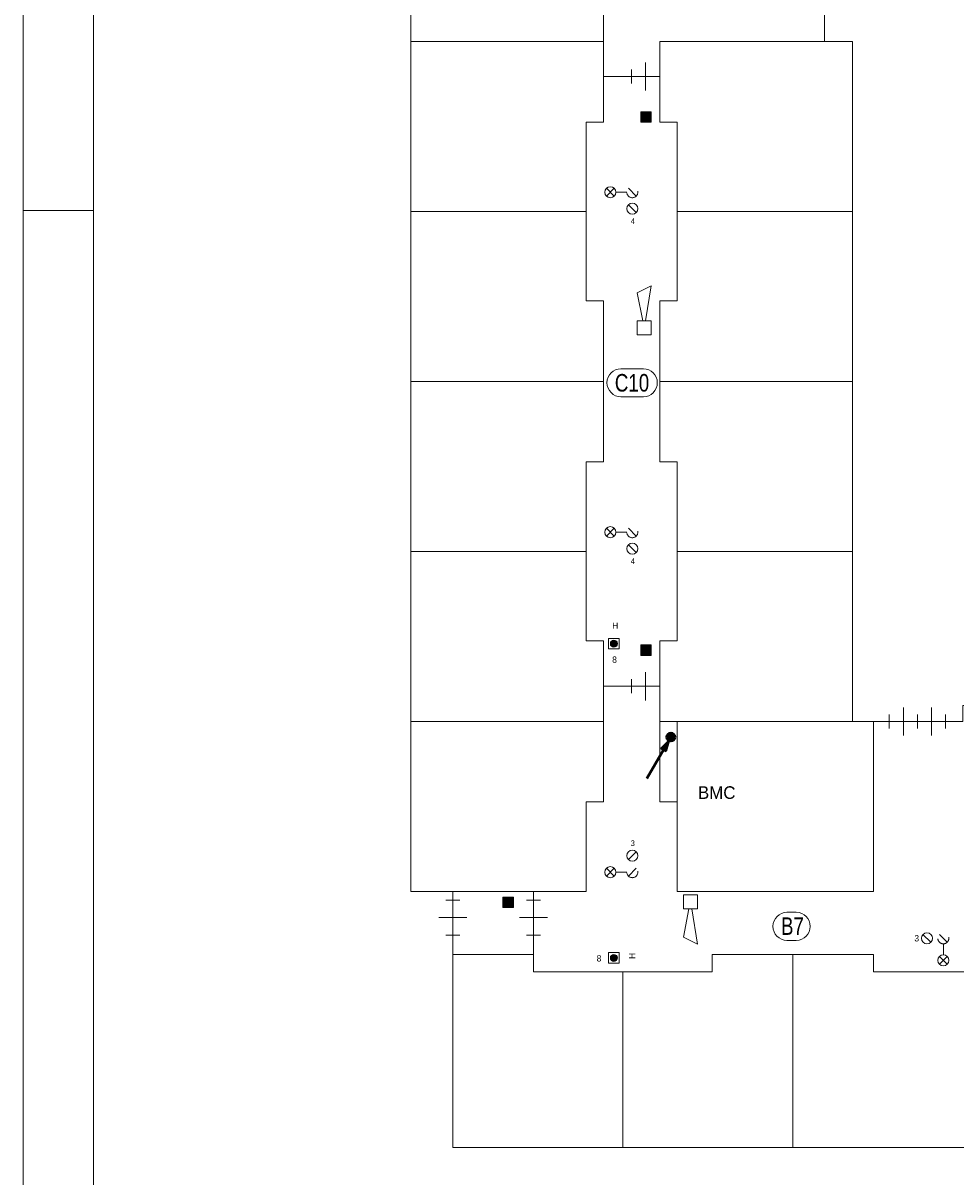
# Model space of a CAD drawing. Header units: millimetres. Extents: x 0 to 119, y 0 to 84.
# Tile 2 of 7: x 0 to 27, y 32 to 65. Entities that reach past the tile are written whole.
import ezdxf
from ezdxf.enums import TextEntityAlignment as Align

# ---------------------------------------------------------------- set-up
doc = ezdxf.new("R2010")
doc.units = ezdxf.units.MM
doc.linetypes.add('DGN2', pattern=[0.954392, 0.477196, -0.477196])
for name, color, linetype in [('31', 7, 'Continuous'), ('56', 7, 'Continuous'), ('BINNENMUUR', 7, 'Continuous'), ('BOUWKUNDE', 7, 'Continuous'), ('EILAND', 7, 'Continuous'), ('KADER', 7, 'Continuous'), ('SYMBOLEN', 7, 'Continuous')]:
    doc.layers.add(name, color=color, linetype=linetype)
doc.styles.add('dgn000', font='dgn000.shx')
doc.styles.add('dgn001', font='dgn001.shx')
doc.styles.add('dgn003', font='dgn003.shx')

# ---------------------------------------------------------------- blocks, each defined once
blk = doc.blocks.new('202')
at = {"layer": 'BOUWKUNDE', "color": 1, "linetype": 'Continuous', "lineweight": 0}
for p, q in [((-0.2, 1), (0.2, 1)), ((0, 0), (0, 1)), ((-0.4, 0.5), (0, 0.5)), ((0, 0.5), (0.4, 0.5)), ((-0.2, 0), (0.2, 0))]:
    blk.add_line(p, q, dxfattribs=at)
blk = doc.blocks.new('2021')
at = {"layer": 'BOUWKUNDE', "color": 1, "linetype": 'Continuous', "lineweight": 0}
for p, q in [((-0.2, 1), (0.2, 1)), ((0, 0), (0, 1)), ((-0.4, 0.5), (0, 0.5)), ((0, 0.5), (0.4, 0.5)), ((-0.2, 0), (0.2, 0))]:
    blk.add_line(p, q, dxfattribs=at)
blk = doc.blocks.new('20212')
at = {"layer": 'BOUWKUNDE', "color": 1, "linetype": 'Continuous', "lineweight": 0}
for p, q in [((0.4, 0), (0.4, 0.4)), ((0, -0.2), (0, 0.2)), ((0, 0), (0.8, 0)), ((0.4, -0.4), (0.4, 0)), ((0.8, -0.2), (0.8, 0.2))]:
    blk.add_line(p, q, dxfattribs=at)
blk = doc.blocks.new('20213')
at = {"layer": 'BOUWKUNDE', "color": 1, "linetype": 'Continuous', "lineweight": 0}
for p, q in [((0.4, 0), (0.4, 0.4)), ((0, -0.2), (0, 0.2)), ((0, 0), (0.8, 0)), ((0.4, -0.4), (0.4, 0)), ((0.8, -0.2), (0.8, 0.2))]:
    blk.add_line(p, q, dxfattribs=at)
blk = doc.blocks.new('20216')
at = {"layer": 'BOUWKUNDE', "color": 1, "linetype": 'Continuous', "lineweight": 0}
for p, q in [((0.4, 0), (0.4, 0.4)), ((0, -0.2), (0, 0.2)), ((0, 0), (0.8, 0)), ((0.4, -0.4), (0.4, 0)), ((0.8, -0.2), (0.8, 0.2))]:
    blk.add_line(p, q, dxfattribs=at)
blk = doc.blocks.new('20217')
at = {"layer": 'BOUWKUNDE', "color": 1, "linetype": 'Continuous', "lineweight": 0}
for p, q in [((0.4, 0), (0.4, 0.4)), ((0, -0.2), (0, 0.2)), ((0, 0), (0.8, 0)), ((0.4, -0.4), (0.4, 0)), ((0.8, -0.2), (0.8, 0.2))]:
    blk.add_line(p, q, dxfattribs=at)
blk = doc.blocks.new('EAF11')
at = {"layer": '56', "color": 1, "linetype": 'Continuous', "lineweight": 0, "flags": 128}
blk.add_lwpolyline([(-0.13, 0.4), (0.136, 0.4), (0.134, 0.4, -1), (0.134, -0.4), (0.136, -0.4), (-0.13, -0.4), (-0.134, -0.4, -0.994544), (-0.13, 0.4)], format="xyb", dxfattribs=at)
at = {"layer": '56', "color": 2, "linetype": 'Continuous', "lineweight": 13, "style": 'dgn003', "width": 0.8}
blk.add_text('B7', height=0.5, dxfattribs=at).set_placement((0.026, 0.006), align=Align.MIDDLE_CENTER)
blk = doc.blocks.new('AnonymousCell2')
at = {"layer": 'KADER', "color": 1, "linetype": 'Continuous', "lineweight": 0}
for p, q in [((-0.204, 0.123), (-0.426, 0.346)), ((-0.426, 0.123), (-0.204, 0.346)), ((0.426, 0.123), (0.204, 0.346)), ((0.158, 0.235), (-0.158, 0.235)), ((0.426, -0.346), (0.204, -0.123))]:
    blk.add_line(p, q, dxfattribs=at)
for centre in [(-0.315, 0.235), (0.315, -0.234)]:
    blk.add_circle(centre, 0.158, dxfattribs=at)
at = {"layer": 'KADER', "color": 1, "linetype": 'DGN2', "lineweight": 0}
blk.add_circle((0.315, 0.235), 0.157, dxfattribs=at)
blk = doc.blocks.new('AnonymousCell3')
at = {"layer": 'KADER', "color": 1, "linetype": 'Continuous', "lineweight": 0}
for p, q in [((-0.204, 0.123), (-0.426, 0.346)), ((-0.426, 0.123), (-0.204, 0.346)), ((0.426, 0.123), (0.204, 0.346)), ((0.158, 0.235), (-0.158, 0.235)), ((0.426, -0.346), (0.204, -0.123))]:
    blk.add_line(p, q, dxfattribs=at)
for centre in [(-0.315, 0.235), (0.315, -0.234)]:
    blk.add_circle(centre, 0.158, dxfattribs=at)
at = {"layer": 'KADER', "color": 1, "linetype": 'DGN2', "lineweight": 0}
blk.add_circle((0.315, 0.235), 0.157, dxfattribs=at)
blk = doc.blocks.new('AnonymousCell4')
at = {"layer": 'KADER', "color": 1, "linetype": 'Continuous', "lineweight": 0}
for p, q in [((0.426, 0.346), (0.204, 0.123)), ((-0.204, -0.123), (-0.426, -0.346)), ((-0.426, -0.123), (-0.204, -0.346)), ((0.158, -0.235), (-0.158, -0.235)), ((0.426, -0.123), (0.204, -0.346))]:
    blk.add_line(p, q, dxfattribs=at)
for centre in [(0.315, 0.234), (-0.315, -0.235)]:
    blk.add_circle(centre, 0.158, dxfattribs=at)
at = {"layer": 'KADER', "color": 1, "linetype": 'DGN2', "lineweight": 0}
blk.add_circle((0.315, -0.235), 0.157, dxfattribs=at)
blk = doc.blocks.new('EAD01')
at = {"layer": 'SYMBOLEN'}
h = blk.add_hatch(color=3, dxfattribs=at)
edge = h.paths.add_edge_path()
edge.add_arc((0, 0), 0.1, 0, 360)
at = {"layer": 'SYMBOLEN', "color": 3, "linetype": 'Continuous', "lineweight": 0}
blk.add_circle((0, 0), 0.1, dxfattribs=at)
blk = doc.blocks.new('AnonymousCell6')
at = {"layer": 'SYMBOLEN', "color": 1, "linetype": 'Continuous', "lineweight": 0, "flags": 128}
blk.add_lwpolyline([(0.184, 0.24), (-0.116, 0.24), (-0.116, -0.06), (0.184, -0.06), (0.184, 0.24)], dxfattribs=at)
at = {"color": 1, "linetype": 'Continuous', "lineweight": 0}
blk.add_blockref('EAD01', (0.034, 0.09), dxfattribs=at)
blk = doc.blocks.new('EAD02')
at = {"layer": 'SYMBOLEN'}
h = blk.add_hatch(color=3, dxfattribs=at)
edge = h.paths.add_edge_path()
edge.add_arc((0, 0), 0.1, 0, 360)
at = {"layer": 'SYMBOLEN', "color": 3, "linetype": 'Continuous', "lineweight": 0}
blk.add_circle((0, 0), 0.1, dxfattribs=at)
blk = doc.blocks.new('AnonymousCell7')
at = {"layer": 'SYMBOLEN', "color": 1, "linetype": 'Continuous', "lineweight": 0, "flags": 128}
blk.add_lwpolyline([(0.184, 0.24), (-0.116, 0.24), (-0.116, -0.06), (0.184, -0.06), (0.184, 0.24)], dxfattribs=at)
at = {"color": 1, "linetype": 'Continuous', "lineweight": 0}
blk.add_blockref('EAD02', (0.034, 0.09), dxfattribs=at)
blk = doc.blocks.new('AnonymousCell8')
at = {"layer": 'KADER', "color": 1, "linetype": 'Continuous', "lineweight": 0}
for p, q in [((-0.346, 0.426), (-0.123, 0.204)), ((0.123, 0.426), (0.346, 0.204)), ((0.235, 0.158), (0.235, -0.158)), ((0.123, -0.204), (0.346, -0.426)), ((0.123, -0.426), (0.346, -0.204))]:
    blk.add_line(p, q, dxfattribs=at)
for centre in [(-0.234, 0.315), (0.235, -0.315)]:
    blk.add_circle(centre, 0.158, dxfattribs=at)
at = {"layer": 'KADER', "color": 1, "linetype": 'DGN2', "lineweight": 0}
blk.add_circle((0.235, 0.315), 0.157, dxfattribs=at)
blk = doc.blocks.new('EAF2')
at = {"layer": '56', "color": 1, "linetype": 'Continuous', "lineweight": 0, "flags": 128}
blk.add_lwpolyline([(-0.32, 0.4), (0.32, 0.4), (0.317, 0.4, -1), (0.317, -0.4), (0.32, -0.4), (-0.32, -0.4), (-0.321, -0.4, -0.994544), (-0.32, 0.4)], format="xyb", dxfattribs=at)
at = {"layer": '56', "color": 2, "linetype": 'Continuous', "lineweight": 13, "style": 'dgn003', "width": 0.8}
blk.add_text('C10', height=0.5, dxfattribs=at).set_placement((-0.004, 0), align=Align.MIDDLE_CENTER)
blk = doc.blocks.new('EZ3')
at = {"layer": 'EILAND'}
h = blk.add_hatch(color=4, dxfattribs=at)
edge = h.paths.add_edge_path()
edge.add_arc((0, 0), 0.12, 0, 360)
blk.add_hatch(color=4, dxfattribs=at).paths.add_polyline_path([(-0.06, -0.104), (-0.275, -0.326), (-0.145, -0.402)])
at = {"layer": 'EILAND', "color": 4, "linetype": 'Continuous', "lineweight": 40}
blk.add_line((-0.21, -0.364), (-0.685, -1.186), dxfattribs=at)
at = {"layer": 'EILAND', "color": 4, "linetype": 'Continuous', "lineweight": 40, "flags": 128}
blk.add_lwpolyline([(-0.06, -0.104), (-0.275, -0.326), (-0.145, -0.402), (-0.06, -0.104)], dxfattribs=at)
at = {"layer": 'EILAND', "color": 4, "linetype": 'Continuous', "lineweight": 40}
blk.add_circle((0, 0), 0.12, dxfattribs=at)
blk = doc.blocks.new('EW43')
at = {"layer": '31', "color": 3, "linetype": 'Continuous', "lineweight": 0}
for p, q in [((0.2, 1.2), (-0.2, 1)), ((-0.2, 1), (-0.04, 0.2)), ((0.04, 0.2), (0.2, 1.2))]:
    blk.add_line(p, q, dxfattribs=at)
at = {"layer": '31', "color": 3, "linetype": 'Continuous', "lineweight": 0, "flags": 128}
blk.add_lwpolyline([(-0.2, 0.2), (-0.2, -0.2), (0.2, -0.2), (0.2, 0.2), (-0.2, 0.2)], dxfattribs=at)
blk = doc.blocks.new('EW45')
at = {"layer": '31', "color": 3, "linetype": 'Continuous', "lineweight": 0}
for p, q in [((-0.2, -1), (-0.04, -0.2)), ((0.04, -0.2), (0.2, -1.2)), ((0.2, -1.2), (-0.2, -1))]:
    blk.add_line(p, q, dxfattribs=at)
at = {"layer": '31', "color": 3, "linetype": 'Continuous', "lineweight": 0, "flags": 128}
blk.add_lwpolyline([(-0.2, -0.2), (-0.2, 0.2), (0.2, 0.2), (0.2, -0.2), (-0.2, -0.2)], dxfattribs=at)
blk = doc.blocks.new('AnonymousCell29')
at = {"layer": 'KADER', "color": 1, "linetype": 'Continuous', "lineweight": 0}
for p, q in [((-59.649, 42.176), (-59.649, -42.177)), ((-59.649, 17.472), (-57.641, 17.472))]:
    blk.add_line(p, q, dxfattribs=at)
at = {"layer": 'KADER', "color": 5, "linetype": 'Continuous', "lineweight": 0}
blk.add_line((-57.641, 40.167), (-57.641, -40.169), dxfattribs=at)

msp = doc.modelspace()

# ---------------------------------------------------------------- hatches: boundary and pattern name
at = {"layer": 'BINNENMUUR'}
for points in [[(17.618, 62.166), (17.918, 62.166), (17.918, 62.466), (17.618, 62.466)], [(17.618, 46.954), (17.918, 46.954), (17.918, 47.254), (17.618, 47.254)], [(13.683, 39.76), (13.983, 39.76), (13.983, 40.06), (13.683, 40.06)]]:
    msp.add_hatch(color=1, dxfattribs=at).paths.add_polyline_path(points)

# ---------------------------------------------------------------- linework, layer by layer
at = {"layer": 'BINNENMUUR', "color": 1, "linetype": 'Continuous', "lineweight": 0, "flags": 128}
for points in [[(17.618, 62.166), (17.918, 62.166), (17.918, 62.466), (17.618, 62.466), (17.618, 62.166)], [(17.618, 46.954), (17.918, 46.954), (17.918, 47.254), (17.618, 47.254), (17.618, 46.954)], [(13.683, 39.76), (13.983, 39.76), (13.983, 40.06), (13.683, 40.06), (13.683, 39.76)]]:
    msp.add_lwpolyline(points, dxfattribs=at)
at = {"layer": 'SYMBOLEN', "color": 1, "linetype": 'Continuous', "lineweight": 0}
for p, q in [((11.056, 79.024), (11.056, 40.224)), ((11.056, 64.474), (16.556, 64.474)), ((23.656, 64.474), (18.156, 64.474)), ((18.156, 64.474), (18.156, 62.174)), ((18.156, 63.474), (16.556, 63.474)), ((18.156, 62.174), (18.656, 62.174)), ((18.656, 62.174), (18.656, 57.074)), ((11.056, 59.624), (16.056, 59.624)), ((23.656, 59.624), (18.656, 59.624)), ((18.656, 57.074), (18.156, 57.074)), ((18.156, 57.074), (18.156, 52.474)), ((16.556, 54.774), (11.056, 54.774)), ((18.156, 54.774), (23.656, 54.774)), ((18.156, 52.474), (18.656, 52.474)), ((18.656, 52.474), (18.656, 47.374)), ((16.056, 49.924), (11.056, 49.924)), ((18.656, 49.924), (23.656, 49.924)), ((18.656, 47.374), (18.156, 47.374)), ((18.156, 47.374), (18.156, 45.074)), ((18.156, 46.074), (16.556, 46.074)), ((16.556, 45.074), (11.056, 45.074)), ((18.156, 45.074), (23.656, 45.074)), ((11.056, 40.224), (12.256, 40.224)), ((16.056, 40.224), (12.256, 40.224)), ((12.256, 40.224), (12.256, 32.92)), ((14.556, 38.424), (14.556, 40.224)), ((21.956, 38.424), (21.956, 32.924)), ((17.106, 37.924), (17.106, 32.924)), ((12.256, 32.92), (55.756, 32.92))]:
    msp.add_line(p, q, dxfattribs=at)
at = {"layer": 'SYMBOLEN', "color": 1, "linetype": 'Continuous', "lineweight": 0, "flags": 128}
for points in [[(16.056, 79.024), (16.056, 76.474), (16.556, 76.474), (16.556, 71.874), (16.056, 71.874), (16.056, 66.774), (16.556, 66.774), (16.556, 62.174), (16.056, 62.174), (16.056, 57.074), (16.556, 57.074), (16.556, 52.474), (16.056, 52.474), (16.056, 47.374), (16.556, 47.374), (16.556, 42.774), (16.056, 42.774), (16.056, 40.224)], [(22.856, 71.924), (22.856, 64.474), (23.656, 64.474), (23.656, 45.074), (26.806, 45.074), (26.806, 45.524), (55.756, 45.524)], [(18.156, 45.074), (18.656, 45.074), (18.656, 42.774), (18.156, 42.774), (18.156, 45.074)], [(18.656, 45.074), (24.256, 45.074), (24.256, 40.224), (18.656, 40.224), (18.656, 45.074)], [(51.056, 38.424), (48.756, 38.424), (48.756, 37.924), (43.656, 37.924), (43.656, 38.424), (39.056, 38.424), (39.056, 37.924), (33.956, 37.924), (33.956, 38.424), (29.356, 38.424), (29.356, 37.924), (24.256, 37.924), (24.256, 38.424), (19.656, 38.424), (19.656, 37.924), (14.556, 37.924), (14.556, 38.424), (12.256, 38.424)]]:
    msp.add_lwpolyline(points, dxfattribs=at)

# ---------------------------------------------------------------- block references
at = {"color": 1, "linetype": 'Continuous', "lineweight": 0}
for name, p in [('AnonymousCell29', (59.649, 42.177)), ('20212', (17.356, 63.474)), ('AnonymousCell2', (17.062, 59.936)), ('EW43', (17.713, 56.302)), ('EAF2', (17.371, 54.734)), ('AnonymousCell3', (17.062, 50.236)), ('AnonymousCell6', (16.816, 47.201)), ('20213', (17.356, 46.074)), ('20216', (24.706, 45.074)), ('20217', (25.506, 45.074)), ('EZ3', (18.474, 44.626)), ('AnonymousCell4', (17.062, 41.006)), ('2021', (12.256, 38.974)), ('202', (14.556, 38.974)), ('EW45', (19.032, 39.921)), ('EAF11', (21.917, 39.226)), ('AnonymousCell8', (26.012, 38.57)), ('AnonymousCell7', (16.816, 38.235))]:
    msp.add_blockref(name, p, dxfattribs=at)

# ---------------------------------------------------------------- texts
at = {"layer": 'SYMBOLEN', "color": 1, "linetype": 'DGN2', "lineweight": 0, "style": 'dgn001'}
for s, p in [('4', (17.329, 59.264)), ('4', (17.329, 49.564)), ('3', (17.329, 41.518))]:
    msp.add_text(s, height=0.16, dxfattribs=at).set_placement(p)
at = {"layer": 'SYMBOLEN', "color": 1, "linetype": 'Continuous', "lineweight": 0}
for s, height, style, p in [('H', 0.18, 'dgn001', (16.802, 47.714)), ('8', 0.18, 'dgn001', (16.802, 46.745)), ('BMC', 0.36, 'dgn000', (19.248, 42.862)), ('3', 0.18, 'dgn000', (25.421, 38.795)), ('8', 0.18, 'dgn001', (16.359, 38.222))]:
    msp.add_text(s, height=height, dxfattribs=dict(at, style=style)).set_placement(p)
at = {"layer": 'SYMBOLEN', "color": 1, "linetype": 'Continuous', "lineweight": 0, "style": 'dgn001'}
msp.add_text('H', height=0.18, rotation=90, dxfattribs=at).set_placement((17.459, 38.295))

doc.saveas('drawing.dxf')
